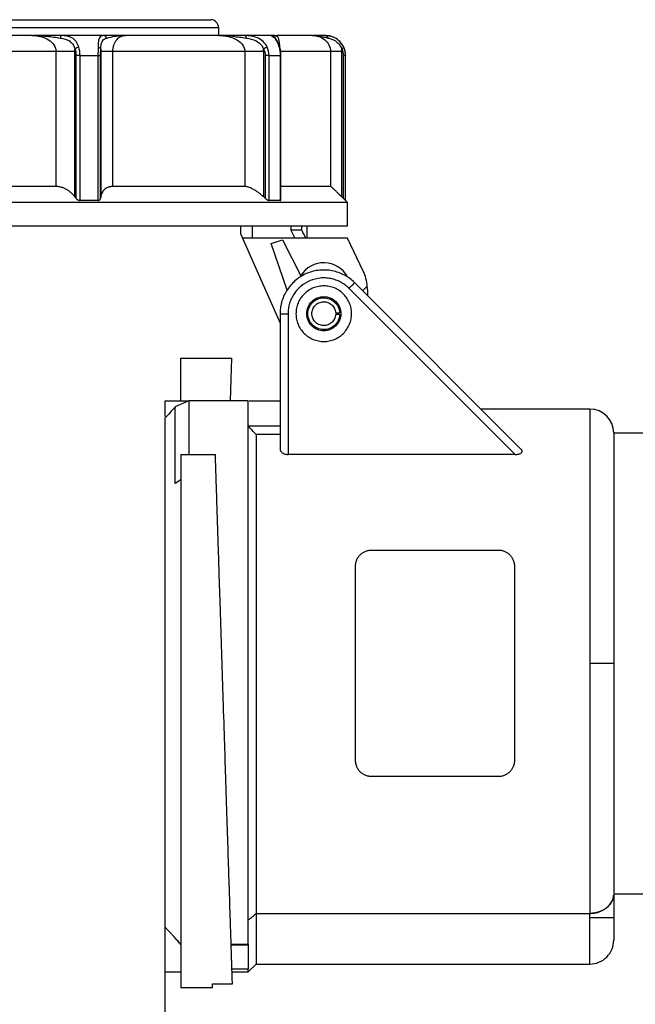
# Model space of a CAD drawing. Header units: inches. Extents: x 0 to 33, y 0 to 25.5.
# Tile 15 of 22: x 14.7 to 17.7, y 13.1 to 18. Entities that reach past the tile are written whole.
import ezdxf

# ---------------------------------------------------------------- set-up
doc = ezdxf.new("R2010")
doc.units = ezdxf.units.IN
doc.header["$LTSCALE"] = 3
doc.header["$MEASUREMENT"] = 0
doc.linetypes.add('SLD-Solid', pattern=[0])
doc.layers.add('DIMENSIONS', color=140, linetype='SLD-Solid', lineweight=25)
doc.styles.add('SLDTEXTSTYLE0', font='GOTHIC.TTF', dxfattribs={"width": 0.913})
doc.dimstyles.new('SLDDIMSTYLE3', dxfattribs={"dimtxt": 0.375, "dimasz": 0.45, "dimexe": 0, "dimexo": 0.0625, "dimgap": 0.09375, "dimtad": 0, "dimtih": 1, "dimtoh": 1, "dimrnd": 1e-09, "dimzin": 4, "dimdsep": 46, "dimtxsty": 'SLDTEXTSTYLE0', "dimsah": 1, "dimcen": 0.09, "dimadec": 0, "dimazin": 1, "dimtfac": 1, "dimtmove": 0, "dimatfit": 0, "dimfxl": 0, "dimfrac": 2, "dimtolj": 1, "dimtzin": 12, "dimarcsym": 0})
doc.dimstyles.new('SLDDIMSTYLE4', dxfattribs={"dimtxt": 0.375, "dimasz": 0.45, "dimexe": 0, "dimexo": 0.0625, "dimgap": 0.09375, "dimtad": 0, "dimtih": 1, "dimtoh": 1, "dimrnd": 1e-09, "dimzin": 12, "dimdsep": 46, "dimtxsty": 'SLDTEXTSTYLE0', "dimsah": 1, "dimcen": 0.09, "dimadec": 0, "dimazin": 3, "dimtfac": 1, "dimtofl": 0, "dimtmove": 0, "dimatfit": 3, "dimfxl": 0, "dimfrac": 2, "dimtolj": 1, "dimtzin": 12, "dimarcsym": 0})

# ---------------------------------------------------------------- blocks, each defined once
blk = doc.blocks.new('_D_3')
at = {"layer": 'DIMENSIONS'}
for p, q in [((12.5824, 16.8517), (12.5824, 11.6708)), ((15.3777, 13.3798), (15.3777, 11.6708)), ((12.5824, 12.0458), (11.6824, 12.0458)), ((13.4952, 12.043), (13.3809, 12.043)), ((13.3809, 12.043), (13.3809, 11.4477)), ((14.4649, 12.043), (14.5792, 12.043)), ((14.5792, 12.043), (14.5792, 11.4477)), ((15.3777, 12.0458), (16.2777, 12.0458)), ((13.3809, 11.4477), (13.4952, 11.4477)), ((14.5792, 11.4477), (14.4649, 11.4477))]:
    blk.add_line(p, q, dxfattribs=at)
for points in [[(12.5824, 12.0458), (12.1324, 12.1358), (12.1324, 11.9558)], [(15.3777, 12.0458), (15.8277, 11.9558), (15.8277, 12.1358)]]:
    blk.add_solid(points, dxfattribs=at)
at = {"layer": 'DIMENSIONS', "char_height": 0.375, "attachment_point": 1, "style": 'SLDTEXTSTYLE0'}
for s, insert in [('2.80', (13.4952, 12.5981)), ('71.0', (13.4952, 11.9267))]:
    blk.add_mtext(s, dxfattribs=dict(at, insert=insert))
blk = doc.blocks.new('_D_4')
at = {"layer": 'DIMENSIONS'}
for p, q in [((20.1021, 13.5939), (20.1021, 11.6708)), ((15.3777, 13.3798), (15.3777, 11.6708)), ((15.3777, 12.0458), (16.6733, 12.0458)), ((17.1165, 12.043), (17.0022, 12.043)), ((17.0022, 12.043), (17.0022, 11.4477)), ((18.3633, 12.043), (18.4776, 12.043)), ((18.4776, 12.043), (18.4776, 11.4477)), ((20.1021, 12.0458), (18.8065, 12.0458)), ((17.0022, 11.4477), (17.1165, 11.4477)), ((18.4776, 11.4477), (18.3633, 11.4477))]:
    blk.add_line(p, q, dxfattribs=at)
for points in [[(15.3777, 12.0458), (15.8277, 11.9558), (15.8277, 12.1358)], [(20.1021, 12.0458), (19.6521, 12.1358), (19.6521, 11.9558)]]:
    blk.add_solid(points, dxfattribs=at)
at = {"layer": 'DIMENSIONS', "char_height": 0.375, "attachment_point": 1, "style": 'SLDTEXTSTYLE0'}
for s, insert in [('4.72', (17.255, 12.5981)), ('120.0', (17.1165, 11.9267))]:
    blk.add_mtext(s, dxfattribs=dict(at, insert=insert))
blk = doc.blocks.new('_D_5')
at = {"layer": 'DIMENSIONS'}
for p, q in [((23.5155, 13.5798), (23.5155, 9.9719)), ((15.3777, 13.3798), (15.3777, 9.9719)), ((15.3777, 10.3469), (18.38, 10.3469)), ((18.8231, 10.344), (18.7089, 10.344)), ((18.7089, 10.344), (18.7089, 9.7487)), ((20.07, 10.344), (20.1843, 10.344)), ((20.1843, 10.344), (20.1843, 9.7487)), ((23.5155, 10.3469), (20.5131, 10.3469)), ((18.7089, 9.7487), (18.8231, 9.7487)), ((20.1843, 9.7487), (20.07, 9.7487))]:
    blk.add_line(p, q, dxfattribs=at)
for points in [[(15.3777, 10.3469), (15.8277, 10.2569), (15.8277, 10.4369)], [(23.5155, 10.3469), (23.0655, 10.4369), (23.0655, 10.2569)]]:
    blk.add_solid(points, dxfattribs=at)
at = {"layer": 'DIMENSIONS', "char_height": 0.375, "attachment_point": 1, "style": 'SLDTEXTSTYLE0'}
for s, insert in [('8.14', (18.9617, 10.8992)), ('206.7', (18.8231, 10.2277))]:
    blk.add_mtext(s, dxfattribs=dict(at, insert=insert))

msp = doc.modelspace()

# ---------------------------------------------------------------- linework, layer by layer
for p, q in [((13.2615, 18.0254), (15.6041, 18.0254)), ((13.2222, 17.986), (15.6434, 17.986)), ((15.6434, 17.986), (15.6434, 17.9466)), ((14.7181, 17.9466), (14.1475, 17.9466)), ((15.0751, 17.9466), (14.865, 17.9466)), ((15.6445, 17.9466), (15.1828, 17.9466)), ((15.9043, 17.9466), (15.7745, 17.9466)), ((15.9345, 17.9453), (15.9211, 17.9463)), ((15.93, 17.9457), (15.9317, 17.9466)), ((16.108, 17.9466), (15.9317, 17.9466)), ((16.1749, 17.9466), (16.1714, 17.9466)), ((14.8373, 17.8679), (14.0283, 17.8679)), ((14.8373, 17.8679), (14.8373, 17.1986)), ((14.9318, 17.1471), (14.9318, 17.8679)), ((15.0598, 17.8679), (15.0598, 17.1471)), ((15.1194, 17.1986), (15.1194, 17.8679)), ((15.7739, 17.8679), (15.1194, 17.8679)), ((15.7739, 17.8679), (15.7739, 17.1986)), ((15.8672, 17.1471), (15.8672, 17.8679)), ((16.1982, 17.8679), (15.9482, 17.8679)), ((16.1982, 17.8679), (16.1982, 17.1986)), ((16.2547, 17.1471), (16.2547, 17.8679)), ((14.9368, 17.8482), (14.9368, 17.1405)), ((14.9568, 17.8482), (15.0459, 17.8482)), ((14.9568, 17.1297), (14.9568, 17.8482)), ((15.0459, 17.8482), (15.0459, 17.1297)), ((15.0589, 17.1405), (15.0589, 17.8482)), ((15.8744, 17.8482), (15.8744, 17.1405)), ((15.8938, 17.8482), (15.9489, 17.8482)), ((15.8938, 17.1297), (15.8938, 17.8482)), ((15.9489, 17.8482), (15.9489, 17.1297)), ((15.9524, 17.1296), (15.9524, 17.8482)), ((16.2614, 17.8482), (16.2614, 17.1405)), ((16.2728, 17.1297), (16.2728, 17.8482)), ((16.2728, 17.8482), (16.2734, 17.8482)), ((16.2734, 17.1297), (16.2734, 17.8482)), ((14.8373, 17.1986), (14.4328, 17.1986)), ((15.7739, 17.1986), (15.1194, 17.1986)), ((16.1982, 17.1986), (15.9524, 17.1986)), ((15.0459, 17.1297), (14.9568, 17.1297)), ((15.9489, 17.1297), (15.8938, 17.1297)), ((16.2734, 17.1297), (16.2728, 17.1297)), ((16.2832, 17.1198), (16.2734, 17.1297)), ((16.2832, 17.1198), (14.4328, 17.1198)), ((16.2832, 17.0017), (16.2832, 17.1198)), ((16.2832, 17.0017), (14.4328, 17.0017)), ((15.7533, 16.9624), (15.7533, 17.0017)), ((15.8113, 16.9427), (15.8113, 17.0017)), ((16.0015, 17.0017), (16.0015, 16.9821)), ((16.0015, 16.9821), (16.0209, 16.9427)), ((16.0564, 16.9821), (16.0015, 16.9821)), ((16.0564, 16.9821), (16.0564, 17.0017)), ((16.0824, 16.9427), (16.0824, 17.0017)), ((15.7533, 16.9624), (15.7621, 16.9427)), ((16.2832, 16.9427), (15.7621, 16.9427)), ((15.7621, 16.9427), (15.9493, 16.5212)), ((15.904, 16.916), (15.9598, 16.9352)), ((15.9598, 16.9352), (16.0508, 16.7565)), ((16.3607, 16.7798), (16.2832, 16.9427)), ((15.9833, 16.6854), (15.904, 16.916)), ((17.1131, 15.8713), (16.2904, 16.6939)), ((16.3182, 16.7218), (17.1425, 15.8975)), ((16.3576, 16.6824), (16.3809, 16.7042)), ((16.3816, 16.6868), (16.3816, 16.6584)), ((15.9486, 16.5687), (15.9486, 15.8975)), ((15.9879, 16.5687), (15.9879, 15.8713)), ((16.224, 16.5726), (16.2437, 16.5726)), ((16.2437, 16.5647), (16.224, 16.5647)), ((15.4564, 16.1368), (15.4564, 16.3483)), ((15.4564, 16.3483), (15.7098, 16.3483)), ((15.703, 16.1368), (15.7098, 16.3483)), ((15.4917, 16.1356), (15.3777, 16.1356)), ((15.4958, 16.1368), (15.4286, 16.1065)), ((15.7911, 16.1368), (15.4958, 16.1368)), ((15.9486, 16.1356), (15.7952, 16.1356)), ((17.484, 16.0962), (16.9438, 16.0962)), ((15.7911, 16.0129), (15.9486, 16.0129)), ((15.9486, 15.9693), (15.8304, 15.9693)), ((17.6021, 15.9781), (18.1926, 15.9781)), ((15.4564, 15.8714), (15.6278, 15.8714)), ((17.1131, 15.8713), (15.9879, 15.8713)), ((15.4564, 15.7449), (15.4286, 15.727)), ((16.4013, 15.3974), (17.0312, 15.3974)), ((17.0312, 14.2754), (16.4013, 14.2754)), ((17.6021, 13.6947), (18.1926, 13.6947)), ((15.8304, 13.5972), (17.484, 13.5972)), ((15.7911, 13.4434), (15.706, 13.4434)), ((15.706, 13.4422), (15.7911, 13.4422)), ((15.7099, 13.3229), (15.7911, 13.3229)), ((15.7911, 13.3069), (15.8306, 13.3464)), ((15.7911, 13.3069), (15.7911, 13.3229)), ((15.8304, 13.3462), (17.484, 13.3462)), ((15.3777, 13.3069), (15.4564, 13.3069)), ((15.7104, 13.3069), (15.7911, 13.3069)), ((15.4564, 13.2297), (15.6139, 13.2297)), ((15.6139, 13.2476), (15.7123, 13.2476))]:
    msp.add_line(p, q)
for centre, radius, start, end in [((15.6041, 17.986), 0.0394, 0, 90), ((16.1749, 17.8482), 0.0984, 0, 90), ((16.1651, 16.6868), 0.1339, 28.1511, 148.6076), ((16.1651, 16.6868), 0.2165, 4.6076, 25.4268), ((16.1651, 16.6868), 0.2165, 0, 4.6076), ((17.484, 15.9781), 0.1181, 0, 90), ((17.484, 13.4643), 0.1181, 269.948, 0)]:
    msp.add_arc(centre, radius, start, end)
for points, knots in [([(14.7181, 17.9466), (14.7487, 17.9466), (14.7781, 17.9398), (14.8116, 17.9189), (14.821, 17.9102), (14.8338, 17.8902), (14.8373, 17.879), (14.8373, 17.8679)], [0, 0, 0, 0, 0.5, 0.5, 0.75, 0.75, 1, 1, 1, 1]), ([(14.7181, 17.9466), (14.7425, 17.9466), (14.767, 17.9454), (14.8149, 17.9409), (14.8383, 17.9375), (14.8596, 17.9346)], [0, 0, 0, 0, 0.5, 0.5, 1, 1, 1, 1]), ([(14.865, 17.9466), (14.8379, 17.9466), (14.7911, 17.9466), (14.7434, 17.9466), (14.7234, 17.9466)], [0, 0, 0, 0, 0.580619, 1, 1, 1, 1]), ([(14.865, 17.9466), (14.8639, 17.9466), (14.8627, 17.9455), (14.8608, 17.9412), (14.8601, 17.9381), (14.8596, 17.9346)], [0, 0, 0, 0, 0.5, 0.5, 1, 1, 1, 1]), ([(14.8596, 17.9346), (14.8759, 17.9324), (14.8913, 17.9284), (14.9103, 17.9156), (14.9159, 17.9102), (14.9252, 17.897), (14.9289, 17.8893), (14.9314, 17.8808)], [0, 0, 0, 0, 0.5, 0.5, 0.75, 0.75, 1, 1, 1, 1]), ([(14.9509, 17.889), (14.9477, 17.8995), (14.9431, 17.9089), (14.9316, 17.9246), (14.9247, 17.9307), (14.9018, 17.9442), (14.8836, 17.9466), (14.865, 17.9466)], [0, 0, 0, 0, 0.25, 0.25, 0.5, 0.5, 1, 1, 1, 1]), ([(15.0751, 17.9466), (15.0648, 17.9466), (15.0572, 17.9442), (15.0505, 17.9306), (15.049, 17.9245), (15.047, 17.9089), (15.0466, 17.8995), (15.0463, 17.889)], [0, 0, 0, 0, 0.5, 0.5, 0.75, 0.75, 1, 1, 1, 1]), ([(15.0599, 17.8808), (15.0603, 17.8893), (15.0611, 17.897), (15.0636, 17.9101), (15.0654, 17.9155), (15.0726, 17.9284), (15.08, 17.9324), (15.0897, 17.9346)], [0, 0, 0, 0, 0.25, 0.25, 0.5, 0.5, 1, 1, 1, 1]), ([(15.0897, 17.9346), (15.0885, 17.9381), (15.0864, 17.9412), (15.0813, 17.9455), (15.0782, 17.9466), (15.0751, 17.9466)], [0, 0, 0, 0, 0.5, 0.5, 1, 1, 1, 1]), ([(15.1828, 17.9466), (15.1639, 17.9466), (15.1448, 17.9466), (15.1077, 17.9466), (15.0899, 17.9466), (15.0751, 17.9466)], [0, 0, 0, 0, 0.5, 0.5, 1, 1, 1, 1]), ([(15.0897, 17.9346), (15.1023, 17.9375), (15.1176, 17.9409), (15.1497, 17.9454), (15.1664, 17.9466), (15.1828, 17.9466)], [0, 0, 0, 0, 0.5, 0.5, 1, 1, 1, 1]), ([(15.1194, 17.8679), (15.1194, 17.879), (15.1212, 17.8902), (15.1279, 17.9102), (15.1328, 17.9189), (15.1505, 17.9398), (15.1663, 17.9466), (15.1828, 17.9466)], [0, 0, 0, 0, 0.25, 0.25, 0.5, 0.5, 1, 1, 1, 1]), ([(15.6445, 17.9466), (15.6773, 17.9466), (15.7092, 17.9398), (15.7458, 17.9189), (15.756, 17.9102), (15.77, 17.8902), (15.7739, 17.879), (15.7739, 17.8679)], [0, 0, 0, 0, 0.5, 0.5, 0.75, 0.75, 1, 1, 1, 1]), ([(15.6445, 17.9466), (15.6674, 17.9466), (15.6905, 17.9454), (15.7246, 17.942), (15.7359, 17.9406), (15.7583, 17.9376), (15.7693, 17.9361), (15.7803, 17.9346)], [0, 0, 0, 0, 0.5, 0.5, 0.75, 0.75, 1, 1, 1, 1]), ([(15.7745, 17.9466), (15.7492, 17.9466), (15.7058, 17.9466), (15.666, 17.9466), (15.6493, 17.9466)], [0, 0, 0, 0, 0.5821943, 1, 1, 1, 1]), ([(15.7745, 17.9466), (15.7757, 17.9466), (15.7769, 17.9455), (15.779, 17.9412), (15.7798, 17.9381), (15.7803, 17.9346)], [0, 0, 0, 0, 0.5, 0.5, 1, 1, 1, 1]), ([(15.8846, 17.889), (15.8797, 17.8995), (15.8727, 17.9089), (15.8561, 17.9246), (15.8465, 17.9307), (15.8161, 17.9442), (15.7942, 17.9466), (15.7745, 17.9466)], [0, 0, 0, 0, 0.25, 0.25, 0.5, 0.5, 1, 1, 1, 1]), ([(15.7803, 17.9346), (15.797, 17.9324), (15.8145, 17.9284), (15.8381, 17.9156), (15.8454, 17.9102), (15.8579, 17.897), (15.8631, 17.8893), (15.8667, 17.8808)], [0, 0, 0, 0, 0.5, 0.5, 0.75, 0.75, 1, 1, 1, 1]), ([(15.9043, 17.9466), (15.9062, 17.9466), (15.9124, 17.9441), (15.9242, 17.9306), (15.9286, 17.9244), (15.9369, 17.9088), (15.9408, 17.8995), (15.9436, 17.889)], [0, 0, 0, 0, 0.5, 0.5, 0.75, 0.75, 1, 1, 1, 1]), ([(15.9224, 17.9346), (15.9209, 17.9381), (15.9184, 17.9412), (15.912, 17.9455), (15.9081, 17.9466), (15.9043, 17.9466)], [0, 0, 0, 0, 0.5, 0.5, 1, 1, 1, 1]), ([(15.923, 17.9466), (15.9191, 17.9466), (15.9095, 17.9466), (15.9062, 17.9466), (15.9043, 17.9466)], [0, 0, 0, 0, 0.413715, 1, 1, 1, 1]), ([(15.948, 17.8855), (15.9465, 17.8908), (15.9435, 17.9011), (15.9366, 17.9166), (15.929, 17.9291), (15.9234, 17.9359), (15.9207, 17.9385), (15.9205, 17.9385), (15.9204, 17.9385)], [0, 0, 0, 0, 0.172877, 0.336912, 0.608909, 0.8034, 0.937092, 1, 1, 1, 1]), ([(15.9229, 17.9362), (15.9233, 17.9389), (15.9242, 17.9441), (15.9281, 17.9452), (15.93, 17.9457)], [0, 0, 0, 0, 0.51125, 1, 1, 1, 1]), ([(15.9477, 17.8864), (15.9474, 17.8908), (15.9468, 17.9011), (15.945, 17.9146), (15.9419, 17.9301), (15.9375, 17.9437), (15.9338, 17.9456), (15.9317, 17.9466)], [0, 0, 0, 0, 0.09648, 0.225219, 0.370487, 0.643721, 1, 1, 1, 1]), ([(16.108, 17.9466), (16.1306, 17.9466), (16.1528, 17.9398), (16.1784, 17.9189), (16.1856, 17.9102), (16.1955, 17.8902), (16.1982, 17.879), (16.1982, 17.8679)], [0, 0, 0, 0, 0.5, 0.5, 0.75, 0.75, 1, 1, 1, 1]), ([(16.108, 17.9466), (16.1208, 17.9466), (16.1335, 17.9454), (16.1528, 17.942), (16.1593, 17.9406), (16.1724, 17.9376), (16.1791, 17.9361), (16.1862, 17.9346)], [0, 0, 0, 0, 0.5, 0.5, 0.75, 0.75, 1, 1, 1, 1]), ([(16.1714, 17.9466), (16.1577, 17.9466), (16.1344, 17.9466), (16.1176, 17.9466), (16.1106, 17.9466)], [0, 0, 0, 0, 0.587376, 1, 1, 1, 1]), ([(16.1714, 17.9466), (16.1746, 17.9466), (16.1777, 17.9455), (16.1829, 17.9412), (16.185, 17.9381), (16.1862, 17.9346)], [0, 0, 0, 0, 0.5, 0.5, 1, 1, 1, 1]), ([(16.2638, 17.889), (16.259, 17.8995), (16.2523, 17.9089), (16.2369, 17.9246), (16.2283, 17.9307), (16.2021, 17.9442), (16.1848, 17.9466), (16.1714, 17.9466)], [0, 0, 0, 0, 0.25, 0.25, 0.5, 0.5, 1, 1, 1, 1]), ([(16.1862, 17.9346), (16.197, 17.9324), (16.21, 17.9284), (16.229, 17.9156), (16.2353, 17.9102), (16.2462, 17.897), (16.2509, 17.8893), (16.2542, 17.8808)], [0, 0, 0, 0, 0.5, 0.5, 0.75, 0.75, 1, 1, 1, 1]), ([(14.9318, 17.8679), (14.9201, 17.8679), (14.9049, 17.8679), (14.8719, 17.8679), (14.8541, 17.8679), (14.8373, 17.8679)], [0, 0, 0, 0, 0.5, 0.5, 1, 1, 1, 1]), ([(14.9509, 17.889), (14.9474, 17.8883), (14.9437, 17.8871), (14.9368, 17.8842), (14.9337, 17.8825), (14.9314, 17.8808)], [0, 0, 0, 0, 0.5, 0.5, 1, 1, 1, 1]), ([(15.0463, 17.889), (15.0499, 17.8883), (15.0532, 17.8871), (15.058, 17.8842), (15.0595, 17.8825), (15.0599, 17.8808)], [0, 0, 0, 0, 0.5, 0.5, 1, 1, 1, 1]), ([(15.1194, 17.8679), (15.1035, 17.8679), (15.0894, 17.8679), (15.0686, 17.8679), (15.0619, 17.8679), (15.0598, 17.8679)], [0, 0, 0, 0, 0.5, 0.5, 1, 1, 1, 1]), ([(15.8672, 17.8679), (15.8503, 17.8679), (15.8325, 17.8679), (15.7999, 17.8679), (15.7852, 17.8679), (15.7739, 17.8679)], [0, 0, 0, 0, 0.5, 0.5, 1, 1, 1, 1]), ([(15.8846, 17.889), (15.8826, 17.8883), (15.8798, 17.8871), (15.8735, 17.8842), (15.87, 17.8825), (15.8667, 17.8808)], [0, 0, 0, 0, 0.5, 0.5, 1, 1, 1, 1]), ([(15.9524, 17.8482), (15.9522, 17.8547), (15.9518, 17.8676), (15.9492, 17.8796), (15.9479, 17.8856)], [0, 0, 0, 0, 0.49983, 1, 1, 1, 1]), ([(16.2547, 17.8679), (16.2391, 17.8679), (16.2255, 17.8679), (16.2057, 17.8679), (16.1997, 17.8679), (16.1982, 17.8679)], [0, 0, 0, 0, 0.5, 0.5, 1, 1, 1, 1]), ([(16.2638, 17.889), (16.264, 17.8883), (16.2632, 17.8871), (16.2599, 17.8842), (16.2573, 17.8825), (16.2542, 17.8808)], [0, 0, 0, 0, 0.5, 0.5, 1, 1, 1, 1]), ([(14.9568, 17.8482), (14.9533, 17.8482), (14.9496, 17.8482), (14.9425, 17.8482), (14.9393, 17.8482), (14.9368, 17.8482)], [0, 0, 0, 0, 0.5, 0.5, 1, 1, 1, 1]), ([(15.0459, 17.8482), (15.0494, 17.8482), (15.0525, 17.8482), (15.057, 17.8482), (15.0585, 17.8482), (15.0589, 17.8482)], [0, 0, 0, 0, 0.5, 0.5, 1, 1, 1, 1]), ([(15.8938, 17.8482), (15.8916, 17.8482), (15.8886, 17.8482), (15.8818, 17.8482), (15.878, 17.8482), (15.8744, 17.8482)], [0, 0, 0, 0, 0.5, 0.5, 1, 1, 1, 1]), ([(15.9489, 17.8482), (15.9498, 17.8482), (15.9515, 17.8482), (15.9525, 17.8482), (15.9523, 17.8482), (15.9523, 17.8482)], [0, 0, 0, 0, 0.479107, 0.958215, 1, 1, 1, 1]), ([(16.2728, 17.8482), (16.2727, 17.8482), (16.2715, 17.8482), (16.2676, 17.8482), (16.2647, 17.8482), (16.2614, 17.8482)], [0, 0, 0, 0, 0.5, 0.5, 1, 1, 1, 1]), ([(14.9318, 17.1471), (14.9304, 17.1488), (14.9277, 17.1523), (14.9232, 17.1574), (14.9186, 17.1621), (14.9138, 17.1667), (14.9088, 17.1709), (14.9036, 17.175), (14.8983, 17.1787), (14.8904, 17.1837), (14.8798, 17.1893), (14.8674, 17.194), (14.8564, 17.1968), (14.8467, 17.1983), (14.8405, 17.1985), (14.8373, 17.1986)], [0, 0, 0, 0, 0.067804, 0.133717, 0.197907, 0.260554, 0.321855, 0.382014, 0.441253, 0.499799, 0.63036, 0.753113, 0.837457, 0.919192, 1, 1, 1, 1]), ([(15.1194, 17.1986), (15.1179, 17.1986), (15.115, 17.1985), (15.1107, 17.1981), (15.1066, 17.1975), (15.1026, 17.1967), (15.0986, 17.1956), (15.0924, 17.1934), (15.0845, 17.1893), (15.0764, 17.1826), (15.07, 17.175), (15.0652, 17.1666), (15.0616, 17.1573), (15.0604, 17.1505), (15.0598, 17.1471)], [0, 0, 0, 0, 0.040415, 0.080849, 0.121518, 0.162637, 0.204412, 0.247042, 0.36977, 0.500367, 0.618089, 0.739499, 0.866302, 1, 1, 1, 1]), ([(15.8672, 17.1471), (15.8652, 17.1488), (15.8614, 17.1523), (15.8554, 17.1574), (15.8495, 17.1621), (15.8437, 17.1667), (15.8378, 17.1709), (15.832, 17.175), (15.8262, 17.1787), (15.8181, 17.1837), (15.8078, 17.1893), (15.7968, 17.194), (15.7877, 17.1968), (15.7804, 17.1983), (15.7761, 17.1985), (15.7739, 17.1986)], [0, 0, 0, 0, 0.067804, 0.133717, 0.197907, 0.260554, 0.321855, 0.382014, 0.441253, 0.499799, 0.63036, 0.753113, 0.837457, 0.919192, 1, 1, 1, 1]), ([(16.2547, 17.1471), (16.2529, 17.1488), (16.2494, 17.1523), (16.2442, 17.1574), (16.2393, 17.1621), (16.2346, 17.1667), (16.2302, 17.1709), (16.226, 17.175), (16.222, 17.1787), (16.2167, 17.1837), (16.2105, 17.1893), (16.2051, 17.194), (16.2016, 17.1968), (16.1993, 17.1983), (16.1986, 17.1985), (16.1982, 17.1986)], [0, 0, 0, 0, 0.0678041, 0.133717, 0.1979067, 0.2605544, 0.3218545, 0.3820143, 0.4412527, 0.4997994, 0.6303597, 0.753113, 0.8374568, 0.9191922, 1, 1, 1, 1]), ([(14.9368, 17.1405), (14.9375, 17.1397), (14.9387, 17.1383), (14.9408, 17.1363), (14.9429, 17.1345), (14.9447, 17.1334), (14.9469, 17.1321), (14.9496, 17.1309), (14.9533, 17.1299), (14.9557, 17.1298), (14.9568, 17.1297)], [0, 0, 0, 0, 0.141743, 0.272475, 0.392508, 0.502247, 0.542575, 0.704685, 0.85583, 1, 1, 1, 1]), ([(15.0459, 17.1297), (15.0466, 17.1297), (15.048, 17.1298), (15.0499, 17.1301), (15.0516, 17.1307), (15.0533, 17.1315), (15.0555, 17.1331), (15.0579, 17.136), (15.0586, 17.1389), (15.0589, 17.1405)], [0, 0, 0, 0, 0.086108, 0.174093, 0.264904, 0.359403, 0.458357, 0.704711, 1, 1, 1, 1]), ([(15.8744, 17.1405), (15.8753, 17.1397), (15.877, 17.1383), (15.8796, 17.1363), (15.882, 17.1345), (15.8839, 17.1334), (15.886, 17.1321), (15.8884, 17.1309), (15.8914, 17.1299), (15.893, 17.1298), (15.8938, 17.1297)], [0, 0, 0, 0, 0.141743, 0.272475, 0.392508, 0.502247, 0.542575, 0.704685, 0.85583, 1, 1, 1, 1]), ([(15.9489, 17.1297), (15.9494, 17.1297), (15.9505, 17.1298), (15.9519, 17.1307), (15.9521, 17.1319), (15.9523, 17.1328)], [0, 0, 0, 0, 0.250698, 0.510157, 1, 1, 1, 1]), ([(16.2614, 17.1405), (16.2622, 17.1397), (16.2637, 17.1383), (16.2658, 17.1363), (16.2676, 17.1345), (16.2688, 17.1334), (16.2701, 17.1321), (16.2713, 17.1309), (16.2725, 17.1299), (16.2727, 17.1298), (16.2728, 17.1297)], [0, 0, 0, 0, 0.141743, 0.272475, 0.392508, 0.502247, 0.542575, 0.704685, 0.85583, 1, 1, 1, 1]), ([(16.0768, 16.9427), (16.0762, 16.9437), (16.0751, 16.9458), (16.0734, 16.9492), (16.0714, 16.9529), (16.0693, 16.957), (16.0662, 16.963), (16.0619, 16.9714), (16.0583, 16.9784), (16.0564, 16.9821)], [0, 0, 0, 0, 0.089079, 0.182709, 0.281322, 0.385291, 0.494933, 0.739314, 1, 1, 1, 1]), ([(16.3182, 16.7218), (16.3032, 16.7368), (16.2859, 16.7496), (16.2484, 16.7697), (16.2282, 16.7769), (16.1865, 16.7852), (16.165, 16.7862), (16.1227, 16.7821), (16.1019, 16.7769), (16.0626, 16.7606), (16.0442, 16.7495), (16.0113, 16.7226), (15.9969, 16.7066), (15.9732, 16.6713), (15.9641, 16.6519), (15.9517, 16.6112), (15.9486, 16.5899), (15.9486, 16.5687)], [0, 0, 0, 0, 0.125, 0.125, 0.25, 0.25, 0.375, 0.375, 0.5, 0.5, 0.625, 0.625, 0.75, 0.75, 0.875, 0.875, 1, 1, 1, 1]), ([(16.2904, 16.6939), (16.2883, 16.696), (16.2841, 16.7), (16.2775, 16.7057), (16.2707, 16.711), (16.2636, 16.716), (16.2562, 16.7207), (16.2436, 16.7278), (16.225, 16.7361), (16.1998, 16.743), (16.1738, 16.7463), (16.139, 16.7454), (16.0963, 16.7347), (16.0586, 16.7121), (16.0333, 16.6881), (16.0173, 16.6675), (16.0043, 16.6447), (15.9965, 16.6243), (15.9921, 16.6075), (15.9897, 16.5947), (15.9882, 16.5817), (15.988, 16.573), (15.9879, 16.5687)], [0, 0, 0, 0, 0.0209375, 0.0417768, 0.0625683, 0.0833628, 0.1042108, 0.1251628, 0.1876678, 0.2502252, 0.3127302, 0.3752876, 0.5000075, 0.6247274, 0.6872324, 0.7497898, 0.8122948, 0.8748522, 0.9062149, 0.937413, 0.9686177, 1, 1, 1, 1]), ([(16.0273, 16.5687), (16.0273, 16.5777), (16.029, 16.5957), (16.037, 16.6217), (16.0497, 16.6457), (16.067, 16.6667), (16.088, 16.684), (16.112, 16.6968), (16.138, 16.7047), (16.1651, 16.7073), (16.1922, 16.7047), (16.2181, 16.6968), (16.2422, 16.684), (16.2631, 16.6667), (16.2804, 16.6457), (16.2932, 16.6217), (16.3012, 16.5957), (16.3037, 16.5687), (16.3012, 16.5416), (16.2932, 16.5156), (16.2804, 16.4916), (16.2631, 16.4706), (16.2422, 16.4533), (16.2182, 16.4406), (16.1922, 16.4326), (16.1651, 16.43), (16.138, 16.4326), (16.112, 16.4406), (16.088, 16.4533), (16.067, 16.4706), (16.0497, 16.4916), (16.037, 16.5156), (16.029, 16.5416), (16.0273, 16.5596), (16.0273, 16.5687)], [0, 0, 0, 0, 0.031244, 0.0625, 0.093737, 0.125, 0.156237, 0.1875, 0.218737, 0.25, 0.281237, 0.3125, 0.343737, 0.375, 0.406237, 0.4375, 0.468737, 0.5, 0.531237, 0.5625, 0.593737, 0.625, 0.656237, 0.6875, 0.718737, 0.75, 0.781237, 0.8125, 0.843737, 0.875, 0.906237, 0.9375, 0.968744, 1, 1, 1, 1]), ([(16.2904, 16.6939), (16.2977, 16.7012), (16.3049, 16.7085), (16.3152, 16.7188), (16.3182, 16.7218), (16.3182, 16.7218)], [0, 0, 0, 0, 0.5, 0.5, 1, 1, 1, 1]), ([(16.0804, 16.5687), (16.0804, 16.5576), (16.0826, 16.5465), (16.0911, 16.526), (16.0974, 16.5166), (16.1131, 16.501), (16.1225, 16.4947), (16.1429, 16.4862), (16.154, 16.484), (16.1762, 16.484), (16.1872, 16.4862), (16.2077, 16.4947), (16.2171, 16.501), (16.2328, 16.5166), (16.2391, 16.526), (16.2475, 16.5465), (16.2497, 16.5576), (16.2497, 16.5797), (16.2475, 16.5908), (16.2391, 16.6113), (16.2328, 16.6207), (16.2171, 16.6364), (16.2077, 16.6426), (16.1872, 16.6511), (16.1762, 16.6533), (16.154, 16.6533), (16.1429, 16.6511), (16.1225, 16.6426), (16.1131, 16.6364), (16.0974, 16.6207), (16.0911, 16.6113), (16.0826, 16.5908), (16.0804, 16.5797), (16.0804, 16.5687)], [0, 0, 0, 0, 0.0625, 0.0625, 0.125, 0.125, 0.1875, 0.1875, 0.25, 0.25, 0.3125, 0.3125, 0.375, 0.375, 0.4375, 0.4375, 0.5, 0.5, 0.5625, 0.5625, 0.625, 0.625, 0.6875, 0.6875, 0.75, 0.75, 0.8125, 0.8125, 0.875, 0.875, 0.9375, 0.9375, 1, 1, 1, 1]), ([(16.2437, 16.5647), (16.2432, 16.5546), (16.2407, 16.5446), (16.2322, 16.5262), (16.2261, 16.5178), (16.2112, 16.504), (16.2024, 16.4986), (16.1834, 16.4914), (16.1733, 16.4897), (16.153, 16.4902), (16.1429, 16.4924), (16.1243, 16.5006), (16.1158, 16.5064), (16.1016, 16.521), (16.096, 16.5296), (16.0883, 16.5484), (16.0864, 16.5585), (16.0864, 16.5788), (16.0883, 16.5889), (16.096, 16.6077), (16.1016, 16.6164), (16.1158, 16.6309), (16.1243, 16.6368), (16.1429, 16.6449), (16.153, 16.6471), (16.1733, 16.6476), (16.1834, 16.6459), (16.2024, 16.6387), (16.2112, 16.6333), (16.2261, 16.6195), (16.2322, 16.6111), (16.2407, 16.5928), (16.2432, 16.5827), (16.2437, 16.5726)], [0, 0, 0, 0, 0.0625, 0.0625, 0.125, 0.125, 0.1875, 0.1875, 0.25, 0.25, 0.3125, 0.3125, 0.375, 0.375, 0.4375, 0.4375, 0.5, 0.5, 0.5625, 0.5625, 0.625, 0.625, 0.6875, 0.6875, 0.75, 0.75, 0.8125, 0.8125, 0.875, 0.875, 0.9375, 0.9375, 1, 1, 1, 1]), ([(16.224, 16.5647), (16.2235, 16.5572), (16.2215, 16.5497), (16.2149, 16.5361), (16.2103, 16.5299), (16.1991, 16.5198), (16.1925, 16.5158), (16.1783, 16.5106), (16.1707, 16.5094), (16.1556, 16.5099), (16.148, 16.5116), (16.1342, 16.5178), (16.1279, 16.5222), (16.1174, 16.533), (16.1132, 16.5395), (16.1075, 16.5535), (16.106, 16.5611), (16.106, 16.5762), (16.1075, 16.5838), (16.1132, 16.5978), (16.1174, 16.6043), (16.1279, 16.6152), (16.1342, 16.6196), (16.148, 16.6257), (16.1556, 16.6274), (16.1707, 16.6279), (16.1783, 16.6267), (16.1925, 16.6215), (16.1991, 16.6175), (16.2103, 16.6074), (16.2149, 16.6012), (16.2215, 16.5876), (16.2235, 16.5802), (16.224, 16.5726)], [0, 0, 0, 0, 0.0625, 0.0625, 0.125, 0.125, 0.1875, 0.1875, 0.25, 0.25, 0.3125, 0.3125, 0.375, 0.375, 0.4375, 0.4375, 0.5, 0.5, 0.5625, 0.5625, 0.625, 0.625, 0.6875, 0.6875, 0.75, 0.75, 0.8125, 0.8125, 0.875, 0.875, 0.9375, 0.9375, 1, 1, 1, 1]), ([(15.9486, 16.5687), (15.9486, 16.5687), (15.9528, 16.5687), (15.9674, 16.5687), (15.9776, 16.5687), (15.9879, 16.5687)], [0, 0, 0, 0, 0.5, 0.5, 1, 1, 1, 1]), ([(15.3777, 16.1356), (15.3777, 16.1342), (15.3777, 16.1313), (15.3777, 16.106), (15.3777, 16.0819), (15.3777, 16.0616), (15.3777, 16.0594)], [0, 0, 0, 0, 0.3198474, 0.6396948, 0.9595422, 1, 1, 1, 1]), ([(15.4286, 16.1065), (15.42, 16.0971), (15.403, 16.0786), (15.3861, 16.06), (15.3777, 16.0508)], [0, 0, 0, 0, 0.504821, 1, 1, 1, 1]), ([(15.4286, 15.727), (15.4286, 15.8087), (15.4286, 15.8825), (15.4286, 16.0101), (15.4286, 16.064), (15.4286, 16.1065)], [0, 0, 0, 0, 0.5, 0.5, 1, 1, 1, 1]), ([(15.4958, 16.1368), (15.4958, 16.1134), (15.4958, 16.0665), (15.4958, 15.977), (15.4958, 15.906), (15.4958, 15.8714)], [0, 0, 0, 0, 0.339427, 0.678855, 1, 1, 1, 1]), ([(15.7911, 13.4434), (15.7911, 13.4559), (15.7911, 13.4745), (15.7911, 13.5231), (15.7911, 13.5532), (15.7911, 13.6243), (15.7911, 13.6652), (15.7911, 13.7567), (15.7911, 13.8074), (15.7911, 13.9171), (15.7911, 13.9761), (15.7911, 14.1012), (15.7911, 14.1671), (15.7911, 14.3043), (15.7911, 14.3754), (15.7911, 14.5211), (15.7911, 14.5957), (15.7911, 14.7461), (15.7911, 14.8221), (15.7911, 14.9735), (15.7911, 15.0489), (15.7911, 15.1972), (15.7911, 15.2702), (15.7911, 15.4117), (15.7911, 15.4803), (15.7911, 15.6113), (15.7911, 15.6738), (15.7911, 15.7909), (15.7911, 15.8456), (15.7911, 15.9458), (15.7911, 15.9913), (15.7911, 16.072), (15.7911, 16.1072), (15.7911, 16.1368)], [0, 0, 0, 0, 0.0625, 0.0625, 0.125, 0.125, 0.1875, 0.1875, 0.25, 0.25, 0.3125, 0.3125, 0.375, 0.375, 0.4375, 0.4375, 0.5, 0.5, 0.5625, 0.5625, 0.625, 0.625, 0.6875, 0.6875, 0.75, 0.75, 0.8125, 0.8125, 0.875, 0.875, 0.9375, 0.9375, 1, 1, 1, 1]), ([(15.3777, 16.0508), (15.3777, 15.9931), (15.3777, 15.9152), (15.3777, 15.7268), (15.3777, 15.6162), (15.3777, 15.3733), (15.3777, 15.2409), (15.3777, 14.9672), (15.3777, 14.8259), (15.3777, 14.5483), (15.3777, 14.412), (15.3777, 14.1576), (15.3777, 14.0396), (15.3777, 13.8334), (15.3777, 13.7453), (15.3777, 13.6074), (15.3777, 13.5578), (15.3777, 13.5298)], [0, 0, 0, 0, 0.125, 0.125, 0.25, 0.25, 0.375, 0.375, 0.5, 0.5, 0.625, 0.625, 0.75, 0.75, 0.875, 0.875, 1, 1, 1, 1]), ([(17.484, 16.0952), (17.484, 16.0955), (17.484, 16.0996), (17.484, 16.0837), (17.484, 16.0457), (17.484, 15.981), (17.484, 15.894), (17.484, 15.7857), (17.484, 15.6584), (17.484, 15.5147), (17.484, 15.3573), (17.484, 15.1896), (17.484, 15.0148), (17.484, 14.8958), (17.484, 14.8364)], [0, 0, 0, 0, 0.008426, 0.098569, 0.188712, 0.278855, 0.368998, 0.459141, 0.549285, 0.639428, 0.729571, 0.819714, 0.909857, 1, 1, 1, 1]), ([(15.8304, 15.9693), (15.8239, 15.9765), (15.8108, 15.991), (15.7977, 16.0056), (15.7911, 16.0129)], [0, 0, 0, 0, 0.496023, 1, 1, 1, 1]), ([(15.8304, 15.9693), (15.8304, 15.9117), (15.8304, 15.8354), (15.8304, 15.6529), (15.8304, 15.5466), (15.8304, 15.3145), (15.8304, 15.1886), (15.8304, 14.9295), (15.8304, 14.7963), (15.8304, 14.5355), (15.8304, 14.4079), (15.8304, 14.1708), (15.8304, 14.0613), (15.8304, 13.8709), (15.8304, 13.7901), (15.8304, 13.6651), (15.8304, 13.6209), (15.8304, 13.5972)], [0, 0, 0, 0, 0.125, 0.125, 0.25, 0.25, 0.375, 0.375, 0.5, 0.5, 0.625, 0.625, 0.75, 0.75, 0.875, 0.875, 1, 1, 1, 1]), ([(17.6021, 15.9781), (17.6021, 15.9781), (17.6021, 15.9629), (17.6021, 15.9033), (17.6021, 15.8589), (17.6021, 15.7443), (17.6021, 15.6742), (17.6021, 15.5137), (17.6021, 15.4234), (17.6021, 15.3265)], [0, 0, 0, 0, 0.25, 0.25, 0.5, 0.5, 0.75, 0.75, 1, 1, 1, 1]), ([(15.4564, 15.8714), (15.4564, 15.7578), (15.4564, 15.631), (15.4564, 15.3603), (15.4564, 15.2165), (15.4564, 14.9229), (15.4564, 14.7731), (15.4564, 14.479), (15.4564, 14.3346), (15.4564, 14.0622), (15.4564, 13.9342), (15.4564, 13.7042), (15.4564, 13.6023), (15.4564, 13.4324), (15.4564, 13.3643), (15.4564, 13.2672), (15.4564, 13.2382), (15.4564, 13.2297)], [0, 0, 0, 0, 0.125, 0.125, 0.25, 0.25, 0.375, 0.375, 0.5, 0.5, 0.625, 0.625, 0.75, 0.75, 0.875, 0.875, 1, 1, 1, 1]), ([(15.7123, 13.2476), (15.7123, 13.2489), (15.7122, 13.2514), (15.712, 13.2557), (15.7119, 13.2602), (15.7117, 13.2651), (15.7116, 13.2704), (15.7114, 13.276), (15.7112, 13.2819), (15.711, 13.2882), (15.7108, 13.2949), (15.7105, 13.3019), (15.7103, 13.3093), (15.71, 13.317), (15.7098, 13.325), (15.7095, 13.3335), (15.7092, 13.3422), (15.7089, 13.3514), (15.7086, 13.3609), (15.7083, 13.3707), (15.708, 13.3809), (15.7076, 13.3915), (15.7073, 13.4024), (15.7069, 13.4137), (15.7066, 13.4253), (15.7062, 13.4373), (15.7058, 13.4496), (15.7054, 13.4623), (15.705, 13.4754), (15.7045, 13.4888), (15.7041, 13.5025), (15.7036, 13.5166), (15.7032, 13.531), (15.7027, 13.5458), (15.7022, 13.561), (15.7017, 13.5765), (15.7001, 13.6273), (15.697, 13.7234), (15.6919, 13.8809), (15.6859, 14.0657), (15.6797, 14.2611), (15.6729, 14.4706), (15.6673, 14.6456), (15.6625, 14.7936), (15.6591, 14.8997), (15.6557, 15.0056), (15.6528, 15.0967), (15.6503, 15.1727), (15.6483, 15.2335), (15.6464, 15.2928), (15.6446, 15.3505), (15.6428, 15.4066), (15.641, 15.461), (15.6393, 15.5136), (15.6377, 15.5646), (15.6361, 15.6137), (15.6346, 15.6611), (15.6331, 15.7067), (15.6317, 15.7505), (15.6304, 15.7925), (15.6291, 15.8328), (15.6283, 15.8587), (15.6278, 15.8714)], [0, 0, 0, 0, 0.0068665, 0.0137493, 0.0206484, 0.0275637, 0.0344953, 0.0414432, 0.0484074, 0.0553878, 0.0623845, 0.0693975, 0.0764267, 0.0834722, 0.090534, 0.0976121, 0.1047065, 0.1118172, 0.1189441, 0.1260873, 0.1332468, 0.1404226, 0.1476147, 0.1548231, 0.1620478, 0.1692888, 0.1765461, 0.1838197, 0.1911095, 0.1984157, 0.2057382, 0.213077, 0.2204321, 0.2278034, 0.2351911, 0.2425951, 0.2500155, 0.3066942, 0.3672367, 0.4316424, 0.4999106, 0.5563766, 0.6248758, 0.6561354, 0.6873951, 0.7186548, 0.7499145, 0.7686202, 0.7870355, 0.8051603, 0.8229946, 0.8405384, 0.8577917, 0.8747546, 0.8914269, 0.9078088, 0.9239002, 0.9397011, 0.9552115, 0.9704315, 0.985361, 1, 1, 1, 1]), ([(15.9486, 15.8975), (15.9486, 15.8967), (15.9486, 15.8953), (15.9491, 15.8933), (15.9496, 15.8916), (15.9502, 15.8903), (15.9507, 15.8892), (15.9519, 15.887), (15.9543, 15.8838), (15.9577, 15.8808), (15.9615, 15.8782), (15.9657, 15.8758), (15.9717, 15.8735), (15.9774, 15.8722), (15.9826, 15.8714), (15.9862, 15.8713), (15.9879, 15.8713)], [0, 0, 0, 0, 0.062643, 0.116957, 0.162941, 0.200594, 0.229916, 0.250906, 0.386282, 0.503233, 0.527911, 0.650849, 0.764022, 0.844526, 0.922979, 1, 1, 1, 1]), ([(17.1131, 15.8713), (17.1147, 15.8713), (17.1179, 15.8713), (17.1225, 15.8717), (17.1268, 15.8722), (17.1323, 15.8732), (17.1387, 15.8752), (17.1429, 15.8777), (17.1459, 15.8804), (17.148, 15.8835), (17.1483, 15.8883), (17.1464, 15.8931), (17.1439, 15.896), (17.1425, 15.8975)], [0, 0, 0, 0, 0.070287, 0.135995, 0.197335, 0.254569, 0.383065, 0.500396, 0.507282, 0.623553, 0.749644, 0.86637, 1, 1, 1, 1]), ([(16.3226, 15.3187), (16.3226, 15.3203), (16.3227, 15.3237), (16.3231, 15.3286), (16.3239, 15.3336), (16.325, 15.3384), (16.3264, 15.3432), (16.3293, 15.3511), (16.3347, 15.3616), (16.3442, 15.3735), (16.356, 15.3836), (16.3675, 15.3901), (16.3776, 15.3939), (16.3854, 15.3959), (16.3934, 15.3972), (16.3987, 15.3973), (16.4013, 15.3974)], [0, 0, 0, 0, 0.041941, 0.08362, 0.12518, 0.166764, 0.208518, 0.250581, 0.376687, 0.501828, 0.624197, 0.750555, 0.813528, 0.877018, 0.939066, 1, 1, 1, 1]), ([(17.0312, 15.3974), (17.033, 15.3974), (17.0365, 15.3973), (17.0418, 15.3967), (17.048, 15.3957), (17.055, 15.3939), (17.0651, 15.3901), (17.0766, 15.3836), (17.0884, 15.3735), (17.0978, 15.3616), (17.104, 15.3496), (17.1077, 15.3385), (17.1096, 15.3287), (17.1099, 15.322), (17.11, 15.3187)], [0, 0, 0, 0, 0.04054, 0.081472, 0.123026, 0.1865, 0.249499, 0.375866, 0.498244, 0.623377, 0.749508, 0.833288, 0.916403, 1, 1, 1, 1]), ([(17.6021, 15.3265), (17.6021, 15.2503), (17.6021, 15.17), (17.6021, 15.0053), (17.6021, 14.9208), (17.6021, 14.8364)], [0, 0, 0, 0, 0.5, 0.5, 1, 1, 1, 1]), ([(16.3226, 14.3541), (16.3226, 14.4303), (16.3226, 14.5096), (16.3226, 14.6714), (16.3226, 14.7539), (16.3226, 14.9189), (16.3226, 15.0014), (16.3226, 15.1632), (16.3226, 15.2425), (16.3226, 15.3187)], [0, 0, 0, 0, 0.25, 0.25, 0.5, 0.5, 0.75, 0.75, 1, 1, 1, 1]), ([(17.11, 15.3187), (17.11, 15.2425), (17.11, 15.1632), (17.11, 15.0014), (17.11, 14.9189), (17.11, 14.7539), (17.11, 14.6714), (17.11, 14.5096), (17.11, 14.4303), (17.11, 14.3541)], [0, 0, 0, 0, 0.25, 0.25, 0.5, 0.5, 0.75, 0.75, 1, 1, 1, 1]), ([(17.484, 14.8364), (17.484, 14.7634), (17.484, 14.6905), (17.484, 14.5468), (17.484, 14.4761), (17.484, 14.3389), (17.484, 14.2725), (17.484, 14.146), (17.484, 14.0859), (17.484, 13.9738), (17.484, 13.9219), (17.484, 13.8276), (17.484, 13.7854), (17.484, 13.7118), (17.484, 13.6805), (17.484, 13.6298), (17.484, 13.6104), (17.484, 13.5972)], [0, 0, 0, 0, 0.125, 0.125, 0.25, 0.25, 0.375, 0.375, 0.5, 0.5, 0.625, 0.625, 0.75, 0.75, 0.875, 0.875, 1, 1, 1, 1]), ([(17.484, 14.8364), (17.4994, 14.8364), (17.5149, 14.8364), (17.5435, 14.8364), (17.5566, 14.8364), (17.5784, 14.8364), (17.5872, 14.8364), (17.599, 14.8364), (17.6021, 14.8364), (17.6021, 14.8364)], [0, 0, 0, 0, 0.25, 0.25, 0.5, 0.5, 0.75, 0.75, 1, 1, 1, 1]), ([(17.6021, 14.8364), (17.6021, 14.7803), (17.6021, 14.6683), (17.6021, 14.5038), (17.6021, 14.3465), (17.6021, 14.1998), (17.6021, 14.0669), (17.6021, 13.9506), (17.6021, 13.8536), (17.6021, 13.7776), (17.6021, 13.7255), (17.6021, 13.6973), (17.6021, 13.6974), (17.6021, 13.6974)], [0, 0, 0, 0, 0.093749, 0.187498, 0.281246, 0.374995, 0.468744, 0.562493, 0.656242, 0.749991, 0.843739, 0.937488, 1, 1, 1, 1]), ([(16.4013, 14.2754), (16.3996, 14.2754), (16.396, 14.2755), (16.3908, 14.276), (16.3846, 14.2771), (16.3776, 14.2789), (16.3675, 14.2826), (16.356, 14.2891), (16.3442, 14.2992), (16.3347, 14.3112), (16.3285, 14.3232), (16.3249, 14.3343), (16.3229, 14.3441), (16.3227, 14.3508), (16.3226, 14.3541)], [0, 0, 0, 0, 0.04054, 0.081472, 0.123026, 0.1865, 0.249499, 0.375866, 0.498244, 0.623377, 0.749508, 0.833288, 0.916403, 1, 1, 1, 1]), ([(17.11, 14.3541), (17.1099, 14.3524), (17.1099, 14.3491), (17.1094, 14.3441), (17.1086, 14.3392), (17.1075, 14.3344), (17.1061, 14.3296), (17.1032, 14.3217), (17.0978, 14.3112), (17.0884, 14.2992), (17.0766, 14.2891), (17.0651, 14.2827), (17.055, 14.2789), (17.0471, 14.2769), (17.0392, 14.2756), (17.0339, 14.2754), (17.0312, 14.2754)], [0, 0, 0, 0, 0.041941, 0.08362, 0.12518, 0.166764, 0.208518, 0.250581, 0.376687, 0.501828, 0.624197, 0.750555, 0.813528, 0.877018, 0.939066, 1, 1, 1, 1]), ([(17.484, 13.5972), (17.486, 13.5972), (17.4901, 13.5973), (17.4962, 13.5977), (17.5022, 13.5983), (17.5082, 13.5992), (17.5141, 13.6003), (17.5198, 13.6017), (17.5255, 13.6033), (17.531, 13.6051), (17.5364, 13.6072), (17.5479, 13.6121), (17.5638, 13.6216), (17.5797, 13.6362), (17.5906, 13.6512), (17.5972, 13.6652), (17.6005, 13.677), (17.6019, 13.6865), (17.602, 13.6904), (17.602, 13.6892), (17.6016, 13.684), (17.5997, 13.6719), (17.5918, 13.652), (17.5778, 13.6338), (17.562, 13.6208), (17.5488, 13.6126), (17.5341, 13.606), (17.5199, 13.6015), (17.507, 13.5989), (17.4955, 13.5975), (17.4878, 13.5973), (17.484, 13.5972)], [0, 0, 0, 0, 0.009983, 0.019943, 0.029903, 0.039884, 0.049909, 0.059998, 0.070172, 0.08045, 0.090852, 0.101394, 0.150317, 0.201666, 0.253943, 0.307202, 0.362918, 0.417706, 0.49256, 0.538083, 0.584011, 0.666447, 0.745471, 0.81921, 0.852558, 0.884809, 0.914432, 0.943318, 0.962365, 0.98121, 1, 1, 1, 1]), ([(17.6021, 13.6848), (17.6021, 13.6848), (17.6021, 13.6847), (17.6021, 13.6842), (17.6021, 13.6833), (17.6021, 13.6821), (17.6021, 13.6806), (17.6021, 13.6787), (17.6021, 13.6746), (17.6021, 13.6669), (17.6021, 13.653), (17.6021, 13.6362), (17.6021, 13.6202), (17.6021, 13.6066), (17.6021, 13.5961), (17.6021, 13.5854), (17.6021, 13.5782), (17.6021, 13.5746)], [0, 0, 0, 0, 0.036012, 0.071745, 0.107312, 0.142827, 0.178404, 0.214158, 0.250201, 0.375053, 0.500032, 0.624885, 0.749864, 0.81268, 0.8749, 0.937137, 1, 1, 1, 1]), ([(15.7911, 13.565), (15.7979, 13.5706), (15.8112, 13.5815), (15.8242, 13.5921), (15.8304, 13.5972)], [0, 0, 0, 0, 0.512526, 1, 1, 1, 1]), ([(15.8304, 13.5972), (15.8304, 13.5656), (15.8304, 13.5333), (15.8304, 13.4729), (15.8304, 13.4449), (15.8304, 13.3978), (15.8304, 13.3787), (15.8304, 13.353), (15.8304, 13.3462), (15.8304, 13.3462)], [0, 0, 0, 0, 0.25, 0.25, 0.5, 0.5, 0.75, 0.75, 1, 1, 1, 1]), ([(17.6021, 13.5746), (17.6021, 13.5746), (17.5996, 13.5746), (17.5881, 13.5746), (17.579, 13.5746), (17.556, 13.5746), (17.542, 13.5746), (17.5129, 13.5746), (17.4979, 13.5746), (17.484, 13.5746)], [0, 0, 0, 0, 0.25, 0.25, 0.5, 0.5, 0.75, 0.75, 1, 1, 1, 1]), ([(17.484, 13.3471), (17.484, 13.3473), (17.484, 13.3477), (17.484, 13.3592), (17.484, 13.3795), (17.484, 13.408), (17.484, 13.4433), (17.484, 13.484), (17.484, 13.5283), (17.484, 13.5592), (17.484, 13.5746)], [0, 0, 0, 0, 0.097391, 0.226336, 0.35528, 0.484224, 0.613168, 0.742112, 0.871056, 1, 1, 1, 1]), ([(17.6021, 13.5746), (17.6021, 13.5637), (17.6021, 13.5421), (17.6021, 13.5125), (17.6021, 13.488), (17.6021, 13.4717), (17.6021, 13.4639), (17.6021, 13.4651), (17.6021, 13.4654)], [0, 0, 0, 0, 0.187519, 0.375038, 0.562557, 0.750075, 0.937594, 1, 1, 1, 1]), ([(15.4564, 13.4438), (15.454, 13.4466), (15.4489, 13.4522), (15.4411, 13.4609), (15.433, 13.4699), (15.4246, 13.4791), (15.4159, 13.4887), (15.4068, 13.4986), (15.3974, 13.5087), (15.3877, 13.5192), (15.381, 13.5262), (15.3777, 13.5298)], [0, 0, 0, 0, 0.099788, 0.202378, 0.307784, 0.416019, 0.527094, 0.64102, 0.757807, 0.877464, 1, 1, 1, 1]), ([(15.3777, 13.5298), (15.3777, 13.4988), (15.3777, 13.4688), (15.3777, 13.4145), (15.3777, 13.3901), (15.3777, 13.3497), (15.3777, 13.3338), (15.3777, 13.3124), (15.3777, 13.3069), (15.3777, 13.3069)], [0, 0, 0, 0, 0.25, 0.25, 0.5, 0.5, 0.75, 0.75, 1, 1, 1, 1]), ([(15.7911, 13.4422), (15.7911, 13.4148), (15.7911, 13.3903), (15.7911, 13.3497), (15.7911, 13.3337), (15.7911, 13.3229)], [0, 0, 0, 0, 0.5, 0.5, 1, 1, 1, 1])]:
    msp.add_open_spline(points, degree=3, knots=knots)
for points in [[(14.9314, 17.8808), (14.9349, 17.8708), (14.9368, 17.8595), (14.9368, 17.8482)], [(14.9318, 17.8679), (14.9318, 17.8722), (14.9317, 17.8765), (14.9314, 17.8808)], [(14.9568, 17.8482), (14.9568, 17.8623), (14.9547, 17.8764), (14.9509, 17.889)], [(15.0463, 17.889), (15.0461, 17.8764), (15.0459, 17.8623), (15.0459, 17.8482)], [(15.0589, 17.8482), (15.0589, 17.8595), (15.0593, 17.8708), (15.0599, 17.8808)], [(15.0599, 17.8808), (15.0598, 17.8765), (15.0598, 17.8722), (15.0598, 17.8679)], [(15.8672, 17.8679), (15.8672, 17.8722), (15.867, 17.8765), (15.8667, 17.8808)], [(15.8667, 17.8808), (15.8717, 17.8708), (15.8744, 17.8595), (15.8744, 17.8482)], [(15.8938, 17.8482), (15.8938, 17.8623), (15.8906, 17.8764), (15.8846, 17.889)], [(15.9436, 17.889), (15.947, 17.8764), (15.9489, 17.8623), (15.9489, 17.8482)], [(15.9436, 17.889), (15.9472, 17.8879), (15.9487, 17.8858), (15.9478, 17.8834)], [(16.2547, 17.8679), (16.2547, 17.8722), (16.2546, 17.8765), (16.2542, 17.8808)], [(16.2542, 17.8808), (16.2589, 17.8708), (16.2614, 17.8595), (16.2614, 17.8482)], [(16.2728, 17.8482), (16.2728, 17.8623), (16.2696, 17.8764), (16.2638, 17.889)], [(14.9368, 17.1405), (14.9352, 17.1427), (14.9335, 17.1449), (14.9318, 17.1471)], [(15.0598, 17.1471), (15.0595, 17.1449), (15.0592, 17.1427), (15.0589, 17.1405)], [(15.8744, 17.1405), (15.872, 17.1427), (15.8696, 17.1449), (15.8672, 17.1471)], [(16.2614, 17.1405), (16.2592, 17.1427), (16.257, 17.1449), (16.2547, 17.1471)], [(17.484, 13.5746), (17.484, 13.5821), (17.484, 13.5897), (17.484, 13.5972)], [(15.7911, 13.4434), (15.7911, 13.443), (15.7911, 13.4426), (15.7911, 13.4422)], [(15.6139, 13.2297), (15.6139, 13.2329), (15.6139, 13.2388), (15.6139, 13.2476)]]:
    msp.add_open_spline(points, degree=3)

# ---------------------------------------------------------------- dimensions: what is measured, and where the dimension line sits
at = {"layer": 'DIMENSIONS'}
for base, p1, p2, dimstyle, picture, middle in [((15.3777, 12.0458), (12.5824, 17.0017), (15.3777, 13.5298), 'SLDDIMSTYLE3', '_D_3', (13.9801, 12.0458)), ((20.1021, 12.0458), (15.3777, 13.5298), (20.1021, 13.7439), 'SLDDIMSTYLE4', '_D_4', (17.7399, 12.0458)), ((23.5155, 10.3469), (15.3777, 13.5298), (23.5155, 13.7298), 'SLDDIMSTYLE4', '_D_5', (19.4466, 10.3469))]:
    dim = msp.add_linear_dim(base=base, p1=p1, p2=p2, dimstyle=dimstyle, dxfattribs=at)
    dim.commit()
    dim.dimension.update_dxf_attribs({"geometry": picture, "text_midpoint": middle, "dimtype": 160})

doc.saveas('drawing.dxf')
